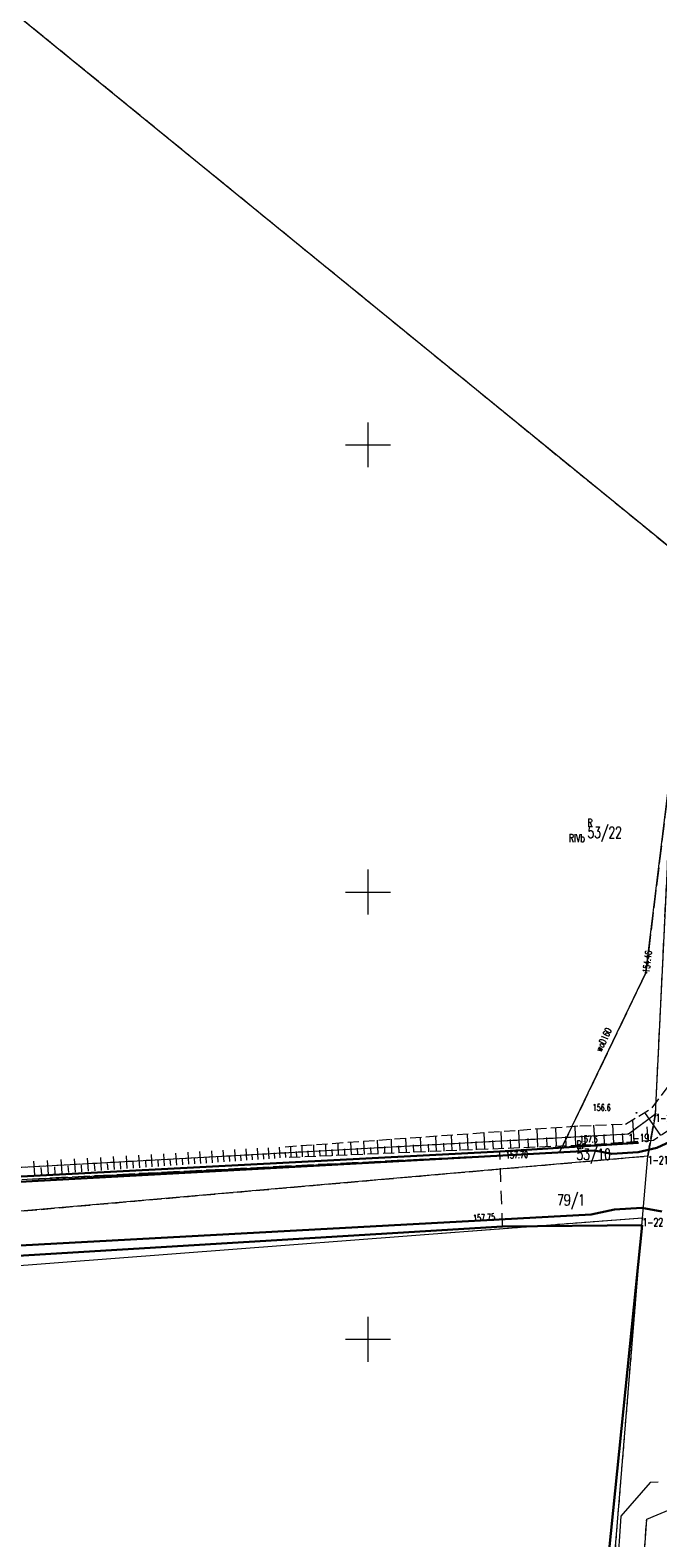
# Model space of a CAD drawing. Header units: metres. Extents: x 5598798 to 5599616, y 5661498 to 5662453.
# Tile 10 of 16: x 5599112 to 5599182, y 5661878 to 5662046. Entities that reach past the tile are written whole.
import ezdxf
from ezdxf.enums import TextEntityAlignment as Align

# ---------------------------------------------------------------- set-up
doc = ezdxf.new("R2010")
doc.units = ezdxf.units.M
doc.header["$MEASUREMENT"] = 0
for name, pattern in [('2_BUBZ02', [1.75, 1.25, -0.5]), ('2_BUBZ02G', [1.75, 1.25, -0.5]), ('2_KTJZ01', [2, 1.5, -0.5]), ('2_KTOK02', [2.5, 1.5, -1]), ('2_PTRW02_01', [2, 1, -1]), ('4_SUPB_P_01', [2.5, 2, -0.5]), ('GUK', [2, 1.5, -0.5]), ('GUZ', [1, 0.5, -0.5])]:
    doc.linetypes.add(name, pattern=pattern)
doc.layers.get('0').update_dxf_attribs({"color": 250, "lineweight": 100})
for name, color, linetype, lineweight in [('BUBZ_L_1', 7, '2_BUBZ02', 13), ('Dzialki', 7, 'Continuous', 13), ('Kontury', 90, 'GUK', 13), ('KTJZ_L_0', 7, '2_KTJZ01', 13), ('KTKR_L_0', 7, 'Continuous', 30), ('KTOK_L_1', 7, 'Continuous', 13), ('KTOK_L_4', 7, 'Continuous', 30), ('Numery_dzialek', 7, 'Continuous', 13), ('Numery_konturow', 90, 'Continuous', 13), ('Numery_punktow', 7, 'Continuous', 13), ('Numery_uzytkow', 90, 'Continuous', 13), ('Podzial_sekcyjny_krzyze', 7, 'Continuous', 13), ('PTRW_L_1', 7, '2_PTRW02_01', 13), ('Punkty', 7, 'Continuous', 13), ('RTPW_T_0', 7, 'Continuous', 13), ('RTPW_T_1', 7, 'Continuous', 13), ('SUPW_E_T_0', 5, 'Continuous', 13), ('SUPW_L_0', 5, 'Continuous', 13), ('SUTW_T_0', 5, 'Continuous', 13), ('Uzytki', 90, 'GUZ', 13)]:
    doc.layers.add(name, color=color, linetype=linetype, lineweight=lineweight)
doc.styles.get("Standard").update_dxf_attribs({"font": 'Simplex.shx', "width": 0.75})

# ---------------------------------------------------------------- blocks, each defined once
blk = doc.blocks.new('GRO')
at = {"linetype": 'Continuous'}
blk.add_circle((0, 0), 0.045, dxfattribs=at)
blk = doc.blocks.new('2_RTPW02')
at = {"linetype": 'Continuous'}
blk.add_circle((0, 0), 0.045, dxfattribs=at)
blk = doc.blocks.new('2_RTPW01')
at = {"linetype": 'Continuous'}
blk.add_circle((0, 0), 0.045, dxfattribs=at)
blk = doc.blocks.new('4_SUPS01_08')
at = {"linetype": 'Continuous'}
blk.add_circle((0, 0), 0.0625, dxfattribs=at)

msp = doc.modelspace()

# ---------------------------------------------------------------- linework, layer by layer
at = {"layer": 'BUBZ_L_1', "linetype": '2_BUBZ02'}
for p, q in [((5599181.74, 5661925.86), (5599183.88, 5661928.77)), ((5599178.75, 5661924.06), (5599181.74, 5661925.86)), ((5599140.75, 5661921.53), (5599173.65, 5661923.87)), ((5599173.65, 5661923.87), (5599178.75, 5661924.06)), ((5599181.124984, 5661879.908151), (5599185.479134, 5661881.732747)), ((5599179.943143, 5661862.243239), (5599181.124984, 5661879.908151))]:
    msp.add_line(p, q, dxfattribs=at)
at = {"layer": 'BUBZ_L_1', "linetype": 'Continuous'}
for p, q in [((5599182.688462, 5661922.77452), (5599180.928847, 5661925.371681)), ((5599166.929546, 5661921.399411), (5599166.846841, 5661923.386128)), ((5599168.960958, 5661921.483977), (5599168.875766, 5661923.530434)), ((5599171.053455, 5661921.571085), (5599170.965701, 5661923.67908)), ((5599173.208873, 5661921.660813), (5599173.118481, 5661923.832196)), ((5599175.36712, 5661921.787019), (5599175.224523, 5661923.928659)), ((5599177.462668, 5661921.926547), (5599177.324154, 5661924.00688)), ((5599179.722589, 5661922.077019), (5599179.558162, 5661924.546519)), ((5599181.291346, 5661922.181472), (5599181.186893, 5661923.750228)), ((5599142.690988, 5661920.390385), (5599142.637957, 5661921.66428)), ((5599143.993542, 5661920.444609), (5599143.938917, 5661921.75681)), ((5599145.335264, 5661920.500463), (5599145.278996, 5661921.852123)), ((5599146.717332, 5661920.557998), (5599146.659372, 5661921.950302)), ((5599148.140959, 5661920.617262), (5599148.081256, 5661922.051433)), ((5599149.607395, 5661920.678308), (5599149.545896, 5661922.155605)), ((5599151.117926, 5661920.74119), (5599151.054579, 5661922.262909)), ((5599152.67388, 5661920.805962), (5599152.608627, 5661922.37344)), ((5599154.276621, 5661920.872683), (5599154.209407, 5661922.487295)), ((5599155.095975, 5661920.906792), (5599155.061867, 5661921.726146)), ((5599155.927557, 5661920.94141), (5599155.858322, 5661922.604574)), ((5599156.77155, 5661920.976544), (5599156.736415, 5661921.820536)), ((5599157.628138, 5661921.012203), (5599157.55682, 5661922.725379)), ((5599158.497509, 5661921.048394), (5599158.461318, 5661921.917765)), ((5599159.379855, 5661921.085125), (5599159.306392, 5661922.849816)), ((5599160.275368, 5661921.122404), (5599160.238089, 5661922.017918)), ((5599161.184246, 5661921.16024), (5599161.108575, 5661922.977996)), ((5599162.106688, 5661921.19864), (5599162.068287, 5661922.121082)), ((5599163.042896, 5661921.237614), (5599162.964949, 5661923.11003)), ((5599163.993075, 5661921.277169), (5599163.95352, 5661922.227348)), ((5599164.957435, 5661921.317314), (5599164.877145, 5661923.246034)), ((5599165.936187, 5661921.358058), (5599165.895443, 5661922.33681)), ((5599167.937729, 5661921.441381), (5599167.895759, 5661922.449564)), ((5599169.999457, 5661921.527208), (5599169.956225, 5661922.565708)), ((5599172.123182, 5661921.615617), (5599172.07865, 5661922.685344)), ((5599174.2963, 5661921.715721), (5599174.223959, 5661922.802204)), ((5599176.422502, 5661921.85729), (5599176.352231, 5661922.912672)), ((5599178.487839, 5661921.994806), (5599178.41958, 5661923.019977)), ((5599114.316508, 5661918.477967), (5599114.211124, 5661919.999075)), ((5599115.824541, 5661918.582445), (5599115.720364, 5661920.086138)), ((5599117.315309, 5661918.685727), (5599117.212324, 5661920.172203)), ((5599118.789008, 5661918.787827), (5599118.687202, 5661920.257283)), ((5599120.245834, 5661918.888757), (5599120.145194, 5661920.341389)), ((5599121.685979, 5661918.988532), (5599121.586492, 5661920.424532)), ((5599123.109636, 5661919.087164), (5599123.011288, 5661920.506723)), ((5599124.516993, 5661919.184667), (5599124.41977, 5661920.587973)), ((5599125.908236, 5661919.281054), (5599125.812127, 5661920.668292)), ((5599126.597873, 5661919.328833), (5599126.550094, 5661920.01847)), ((5599127.28355, 5661919.376337), (5599127.188541, 5661920.747692)), ((5599127.965291, 5661919.423569), (5599127.918059, 5661920.10531)), ((5599128.643117, 5661919.47053), (5599128.549196, 5661920.826183)), ((5599129.317053, 5661919.517221), (5599129.270362, 5661920.191156)), ((5599129.987118, 5661919.563644), (5599129.894273, 5661920.903775)), ((5599130.653337, 5661919.6098), (5599130.607181, 5661920.276019)), ((5599131.315731, 5661919.655691), (5599131.223949, 5661920.980479)), ((5599131.974322, 5661919.701319), (5599131.928694, 5661920.35991)), ((5599132.629132, 5661919.746685), (5599132.5384, 5661921.056305)), ((5599133.280183, 5661919.79179), (5599133.235077, 5661920.442841)), ((5599133.927495, 5661919.836637), (5599133.837802, 5661921.131262)), ((5599134.571091, 5661919.881226), (5599134.526502, 5661920.524822)), ((5599135.210993, 5661919.925559), (5599135.122327, 5661921.205361)), ((5599135.84722, 5661919.969637), (5599135.803142, 5661920.605865)), ((5599136.479795, 5661920.013463), (5599136.392144, 5661921.278612)), ((5599137.108738, 5661920.057037), (5599137.065164, 5661920.68598)), ((5599137.734069, 5661920.10036), (5599137.647422, 5661921.351024)), ((5599138.355811, 5661920.143435), (5599138.312736, 5661920.765177)), ((5599138.973984, 5661920.186263), (5599138.888328, 5661921.422607)), ((5599139.588607, 5661920.228845), (5599139.546025, 5661920.843468)), ((5599140.199701, 5661920.271182), (5599140.115027, 5661921.493371)), ((5599140.808105, 5661920.312003), (5599140.782742, 5661920.921264)), ((5599141.426459, 5661920.337744), (5599141.374976, 5661921.574451)), ((5599142.054041, 5661920.36387), (5599142.027915, 5661920.991451)), ((5599143.337441, 5661920.417296), (5599143.31053, 5661921.063749)), ((5599144.659434, 5661920.472329), (5599144.631714, 5661921.138222)), ((5599146.02118, 5661920.529017), (5599145.992626, 5661921.214933)), ((5599147.423873, 5661920.58741), (5599147.394461, 5661921.293951)), ((5599148.868746, 5661920.647559), (5599148.838449, 5661921.375346)), ((5599150.357066, 5661920.709516), (5599150.325858, 5661921.459188)), ((5599151.890141, 5661920.773336), (5599151.857994, 5661921.545551)), ((5599153.469315, 5661920.839076), (5599153.436202, 5661921.634511)), ((5599112.791008, 5661918.372279), (5599112.684403, 5661919.911005)), ((5599113.555954, 5661918.425275), (5599113.502957, 5661919.190221)), ((5599115.072695, 5661918.530357), (5599115.020306, 5661919.286544)), ((5599116.572071, 5661918.634235), (5599116.520281, 5661919.381765)), ((5599118.05428, 5661918.736924), (5599118.003083, 5661919.475895)), ((5599119.519518, 5661918.838437), (5599119.468907, 5661919.568947)), ((5599120.96798, 5661918.938788), (5599120.917948, 5661919.660934)), ((5599122.399857, 5661919.03799), (5599122.350399, 5661919.751868)), ((5599123.81534, 5661919.136056), (5599123.766448, 5661919.84176)), ((5599125.214617, 5661919.233), (5599125.166285, 5661919.930624))]:
    msp.add_line(p, q, dxfattribs=at)
at = {"layer": 'BUBZ_L_1', "linetype": '2_BUBZ02G'}
for p, q in [((5599185.25, 5661924.51), (5599181.87, 5661922.22)), ((5599173.91, 5661921.69), (5599140.76, 5661920.31)), ((5599181.87, 5661922.22), (5599173.91, 5661921.69))]:
    msp.add_line(p, q, dxfattribs=at)
at = {"layer": 'Dzialki'}
for p, q in [((5599186.52, 5661986.2), (5599074.88, 5662077.34)), ((5599182.1, 5661925.2), (5599183.8, 5661960.37)), ((5599179.08, 5661922.96), (5599182.1, 5661925.2)), ((5599182.1, 5661925.2), (5599181.23, 5661920.49)), ((5599095.27, 5661918.37), (5599179.08, 5661922.96)), ((5599181.23, 5661920.49), (5599075.65, 5661911.2)), ((5599180.64, 5661913.54), (5599181.23, 5661920.49)), ((5599180.64, 5661913.54), (5599084.84, 5661906.2)), ((5599170.63, 5661790.83), (5599180.64, 5661913.54))]:
    msp.add_line(p, q, dxfattribs=at)
at = {"layer": 'Kontury'}
for p, q in [((5599186.52, 5661986.2), (5599074.88, 5662077.34)), ((5599182.1, 5661925.2), (5599183.8, 5661960.37)), ((5599181.23, 5661920.49), (5599182.1, 5661925.2)), ((5599075.65, 5661911.2), (5599181.23, 5661920.49))]:
    msp.add_line(p, q, dxfattribs=at)
at = {"layer": 'KTJZ_L_0', "linetype": '2_KTJZ01'}
for p, q in [((5599182.24, 5661921.42), (5599184.26, 5661922.35)), ((5599098.3, 5661916.91), (5599175.3, 5661921.09)), ((5599175.3, 5661921.09), (5599177.24, 5661920.73)), ((5599177.24, 5661920.73), (5599180.16, 5661920.93)), ((5599180.16, 5661920.93), (5599182.24, 5661921.42)), ((5599174.91, 5661913.97), (5599099.89, 5661909.87)), ((5599177.54, 5661914.51), (5599174.91, 5661913.97)), ((5599180.59, 5661914.71), (5599177.54, 5661914.51)), ((5599182.82, 5661914.28), (5599180.59, 5661914.71))]:
    msp.add_line(p, q, dxfattribs=at)
at = {"layer": 'KTKR_L_0', "linetype": 'Continuous'}
for p, q in [((5599182.24, 5661921.42), (5599184.26, 5661922.35)), ((5599098.3, 5661916.91), (5599175.3, 5661921.09)), ((5599175.3, 5661921.09), (5599177.24, 5661920.73)), ((5599177.24, 5661920.73), (5599180.16, 5661920.93)), ((5599180.16, 5661920.93), (5599182.24, 5661921.42)), ((5599174.91, 5661913.97), (5599099.89, 5661909.87)), ((5599177.54, 5661914.51), (5599174.91, 5661913.97)), ((5599180.59, 5661914.71), (5599177.54, 5661914.51)), ((5599182.82, 5661914.28), (5599180.59, 5661914.71))]:
    msp.add_line(p, q, dxfattribs=at)
at = {"layer": 'KTOK_L_1', "linetype": '2_KTOK02'}
msp.add_line((5599165.02, 5661912.62), (5599164.73, 5661920.98), dxfattribs=at)
at = {"layer": 'KTOK_L_4', "linetype": 'Continuous'}
for p, q in [((5599164.73, 5661920.98), (5599180.19, 5661921.95)), ((5599164.73, 5661920.98), (5599101.3, 5661917.68)), ((5599099.97, 5661908.66), (5599165.02, 5661912.62)), ((5599165.02, 5661912.62), (5599180.63, 5661912.77)), ((5599180.63, 5661912.77), (5599176.428243, 5661871.738043))]:
    msp.add_line(p, q, dxfattribs=at)
at = {"layer": 'Podzial_sekcyjny_krzyze'}
for p, q in [((5599150, 5661997.5), (5599150, 5662002.5)), ((5599147.5, 5662000), (5599152.5, 5662000)), ((5599150, 5661947.5), (5599150, 5661952.5)), ((5599147.5, 5661950), (5599152.5, 5661950)), ((5599150, 5661897.5), (5599150, 5661902.5)), ((5599147.5, 5661900), (5599152.5, 5661900))]:
    msp.add_line(p, q, dxfattribs=at)
at = {"layer": 'PTRW_L_1', "linetype": 'Continuous'}
for p, q in [((5599181.499939, 5661883.990835), (5599178.24884, 5661880.242119)), ((5599182.39565, 5661884.02401), (5599181.499939, 5661883.990835)), ((5599181.124984, 5661879.908151), (5599185.479134, 5661881.732747)), ((5599178.24884, 5661880.242119), (5599175.395835, 5661839.501206)), ((5599179.943143, 5661862.243239), (5599181.124984, 5661879.908151))]:
    msp.add_line(p, q, dxfattribs=at)
at = {"layer": 'SUPW_L_0', "linetype": 'Continuous'}
for p, q in [((5599181.036243, 5661940.982154), (5599189.084637, 5662007.286789)), ((5599171.38228, 5661920.89296), (5599181.036243, 5661940.982154)), ((5599112.517084, 5661917.916406), (5599171.38228, 5661920.89296))]:
    msp.add_line(p, q, dxfattribs=at)
at = {"layer": 'SUPW_L_0', "linetype": '4_SUPB_P_01'}
for p, q in [((5599189.084637, 5662007.286789), (5599181.036243, 5661940.982154)), ((5599181.036243, 5661940.982154), (5599171.38228, 5661920.89296)), ((5599171.38228, 5661920.89296), (5599112.517084, 5661917.916406)), ((5599112.517084, 5661917.916406), (5599111.350794, 5661917.843512))]:
    msp.add_line(p, q, dxfattribs=at)
at = {"layer": 'Uzytki'}
for p, q in [((5599186.52, 5661986.2), (5599074.88, 5662077.34)), ((5599182.1, 5661925.2), (5599183.8, 5661960.37)), ((5599179.08, 5661922.96), (5599182.1, 5661925.2)), ((5599181.23, 5661920.49), (5599182.1, 5661925.2)), ((5599095.27, 5661918.37), (5599179.08, 5661922.96)), ((5599075.65, 5661911.2), (5599181.23, 5661920.49)), ((5599180.64, 5661913.54), (5599158.22, 5661911.83)), ((5599170.63, 5661790.83), (5599180.64, 5661913.54))]:
    msp.add_line(p, q, dxfattribs=at)

# ---------------------------------------------------------------- block references
at = {"layer": 'Punkty'}
for p in [(5599182.1, 5661925.2), (5599179.08, 5661922.96), (5599181.23, 5661920.49), (5599180.64, 5661913.54)]:
    msp.add_blockref('GRO', p, dxfattribs=at)
at = {"layer": 'RTPW_T_0'}
msp.add_blockref('2_RTPW01', (5599179.972621, 5661925.316638), dxfattribs=at)
at = {"layer": 'RTPW_T_0', "rotation": 359.999997}
msp.add_blockref('2_RTPW01', (5599173.91, 5661921.69), dxfattribs=at)
at = {"layer": 'RTPW_T_1'}
for p in [(5599164.64, 5661920.57), (5599164.82, 5661913.44)]:
    msp.add_blockref('2_RTPW02', p, dxfattribs=at)
at = {"layer": 'SUTW_T_0'}
msp.add_blockref('4_SUPS01_08', (5599181.036243, 5661940.982154), dxfattribs=at)

# ---------------------------------------------------------------- texts
at = {"layer": 'Numery_dzialek', "width": 0.7}
for s, p in [('53/22', (5599174.501575, 5661957.297008)), ('53/10', (5599173.274387, 5661921.308598)), ('79/1', (5599171.121437, 5661916.207756))]:
    msp.add_text(s, height=1.26, dxfattribs=at).set_placement(p, align=Align.TOP_LEFT)
at = {"layer": 'Numery_konturow', "width": 0.7}
msp.add_text('RIVb', height=0.9, dxfattribs=at).set_placement((5599174.2062, 5661956.478645), align=Align.TOP_RIGHT)
at = {"layer": 'Numery_punktow', "width": 0.7}
for s, p in [('1-20', (5599182.1, 5661925.2)), ('1-19', (5599179.08, 5661922.96)), ('1-21', (5599181.23, 5661920.49)), ('1-22', (5599180.64, 5661913.54))]:
    msp.add_text(s, height=0.9, dxfattribs=at).set_placement(p, align=Align.TOP_LEFT)
at = {"layer": 'Numery_uzytkow', "width": 0.7}
for s, p in [('R', (5599174.501575, 5661957.297008)), ('Br', (5599173.274387, 5661921.308598))]:
    msp.add_text(s, height=0.9, dxfattribs=at).set_placement(p)
at = {"layer": 'RTPW_T_0', "width": 0.7}
msp.add_text('156.6', height=0.75, rotation=359.858529, dxfattribs=at).set_placement((5599175.081874, 5661925.533102))
msp.add_text('157.6', height=0.75, dxfattribs=at).set_placement((5599173.63241, 5661922.75729), align=Align.TOP_LEFT)
at = {"layer": 'RTPW_T_1', "width": 0.7}
msp.add_text('157.70', height=0.75, rotation=2.233271, dxfattribs=at).set_placement((5599165.394864, 5661920.572848), align=Align.MIDDLE_LEFT)
msp.add_text('157.75', height=0.75, rotation=3.250586, dxfattribs=at).set_placement((5599164.190115, 5661913.684157), align=Align.MIDDLE_RIGHT)
at = {"layer": 'SUPW_E_T_0', "width": 0.7}
msp.add_text('woD160', height=0.75, rotation=64.333159, dxfattribs=at).set_placement((5599176.306996, 5661933.496644), align=Align.MIDDLE_CENTER)
at = {"layer": 'SUTW_T_0', "width": 0.7}
msp.add_text('154.46', height=0.75, rotation=83.078996, dxfattribs=at).set_placement((5599181.036243, 5661940.982154), align=Align.MIDDLE_LEFT)

doc.saveas('drawing.dxf')
